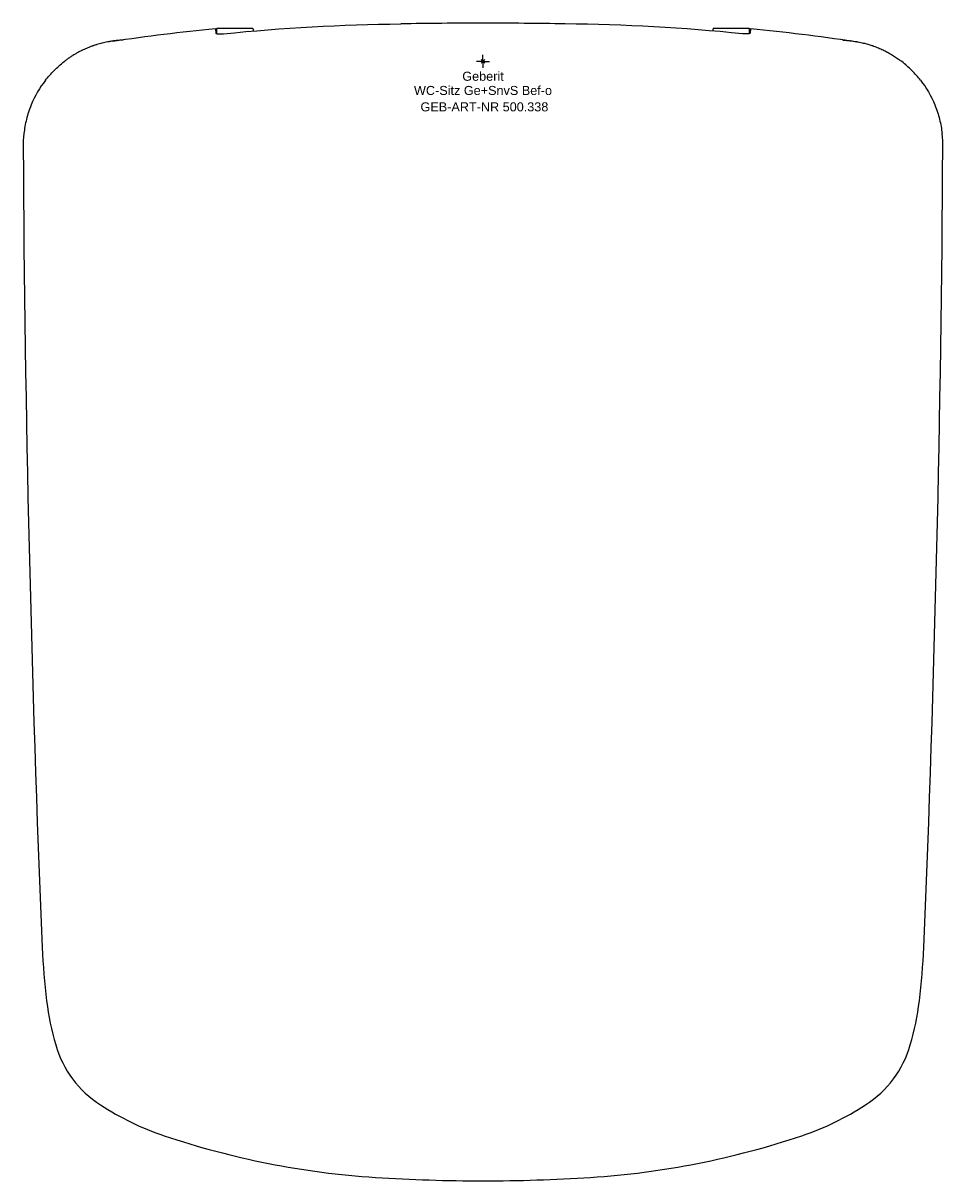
# Model space of a CAD drawing. Header units: millimetres. Extents: x -178 to 178, y -433 to 15.
import ezdxf
from ezdxf.enums import TextEntityAlignment as Align

# ---------------------------------------------------------------- set-up
doc = ezdxf.new("R2010")
doc.units = ezdxf.units.MM
doc.layers.get('0').update_dxf_attribs({"linetype": 'CONTINUOUS'})
for name, color, linetype, lineweight in [('Arbeitspunkt(DIN)', 7, 'CONTINUOUS', 25), ('GEB-ART-NR', 1, 'CONTINUOUS', 18), ('GEB-BEZUG', 2, 'CONTINUOUS', 25), ('GEB-TEXT', 5, 'CONTINUOUS', 18)]:
    doc.layers.add(name, color=color, linetype=linetype, lineweight=lineweight)
doc.layers.add('GEB-KONTUR-A', color=5, linetype='CONTINUOUS')
doc.styles.get("Standard").update_dxf_attribs({"font": 'arial.ttf'})

# ---------------------------------------------------------------- blocks, each defined once
blk = doc.blocks.new('Einfügepunkt')
at = {"layer": 'GEB-BEZUG'}
for p, q in [((-0.71, -0.71), (0.71, 0.71)), ((-0.71, 0.71), (0.71, -0.71))]:
    blk.add_line(p, q, dxfattribs=at)

msp = doc.modelspace()

# ---------------------------------------------------------------- linework, layer by layer
at = {"layer": 'Arbeitspunkt(DIN)', "ltscale": 25}
for q in [(-2.5, 0), (0, 2.5), (0, -2.5), (2.5, 0)]:
    msp.add_line((0, 0), q, dxfattribs=at)
at = {"layer": 'GEB-KONTUR-A', "ltscale": 25}
for p, q in [((-103.46, 12.53), (-103.31, 10.91)), ((-89, 12.75), (-103, 12.75)), ((103, 12.75), (89, 12.75)), ((103.46, 12.53), (103.31, 10.91))]:
    msp.add_line(p, q, dxfattribs=at)
for centre, radius, start, end in [((8472.01, 17.43), 8650, 180.335904, 182.386109), ((-8472.01, 17.43), 8650, 357.613891, 359.664096), ((84.29, -332.08), 255, 182.3858, 187.0545), ((-84.29, -332.08), 255, 352.9455, 357.6142), ((-61.6, -350.14), 108, 187.0545, 196.2951), ((61.6, -350.14), 108, 343.7049, 352.9455), ((-125.43, -368.79), 41.5, 196.2951, 237.0664), ((125.43, -368.79), 41.5, 302.9336, 343.7049), ((-88.18, -311.3), 110, 237.0664, 251.3582), ((88.18, -311.3), 110, 288.6418, 302.9336), ((-21.06, -112.32), 320, 251.3582, 266.3213), ((21.06, -112.32), 320, 273.6787, 288.6418), ((0.12, 217), 650, 266.32131, 269.98982), ((-0.12, 217), 650, 270.01018, 273.67869)]:
    msp.add_arc(centre, radius, start, end, dxfattribs=at)
for centre, major_axis, ratio, start_param, end_param in [((-0.42, -1636.29), (1671.54, -0.43), 0.987755, 1.570797, 1.589818), ((0.42, -1636.29), (-1671.54, -0.43), 0.987755, 4.693368, 4.712388), ((-103, 0), (0, -12.75), 0.017455, 3.88289, 3.882913), ((-103, 0), (0, -12.75), 0.017455, 3.141593, 3.710457), ((-88.1, -7.53), (-0.99, 20.28), 0.07334, 6.202473, 6.228396), ((-89, 0), (0, -12.75), 0.017455, 3.07039, 3.141593), ((-88.97, 12.66), (0.0131, -0.0703), 0.115367, 2.038119, 2.533181), ((-89, 0), (0, -12.75), 0.017455, 3.049135, 3.054108), ((89, 0), (0, 12.75), 0.017455, 0, 0.081156), ((103, 0), (0, 12.75), 0.017455, 5.714321, 6.283185), ((-132.85, -33.44), (12.35, -44.06), 0.982028, 4.32337, 4.440368), ((132.85, -33.44), (-12.35, -44.06), 0.982028, 1.842817, 1.959815)]:
    msp.add_ellipse(centre, major_axis=major_axis, ratio=ratio, start_param=start_param, end_param=end_param, dxfattribs=at)
for points in [[(-100.34, 10.67), (-77.55, 13.01), (-54.7, 14.29), (-31.79, 14.49)], [(100.34, 10.67), (77.55, 13.01), (54.7, 14.29), (31.79, 14.49)], [(-143.18, 7.84), (-130.01, 9.8), (-116.77, 11.44), (-103.5, 12.74)], [(-88.98, 12.71), (-88.99, 12.71), (-89, 12.71), (-89.01, 12.72)], [(89.01, 12.71), (89.05, 12.72), (89.09, 12.73), (89.14, 12.73)], [(103.5, 12.74), (116.78, 11.44), (130.02, 9.8), (143.2, 7.84)]]:
    msp.add_open_spline(points, degree=3, dxfattribs=at)
for points, knots in [([(-103.46, 12.53), (-103.47, 12.6), (-103.47, 12.66), (-103.49, 12.73), (-103.49, 12.74), (-103.5, 12.74)], [-0.2405097, -0.2405097, -0.2405097, -0.2405097, -0.1203828, -0.1203828, -0.0028923, -0.0028923, -0.0028923, -0.0028923]), ([(-103.31, 10.91), (-103.31, 10.91), (-103.31, 10.91), (-103.31, 10.91), (-103.3, 10.84), (-103.22, 10.77), (-102.89, 10.67), (-102.66, 10.63), (-102.11, 10.59), (-101.77, 10.58), (-101.05, 10.61), (-100.68, 10.63), (-100.34, 10.67)], [1.8280427, 1.8280427, 1.8280427, 1.8280427, 1.8288933, 1.8288933, 1.8288933, 1.9431608, 1.9431608, 2.0574283, 2.0574283, 2.1703291, 2.1703291, 2.2745749, 2.2745749, 2.2745749, 2.2745749]), ([(-89.01, 12.72), (-89.02, 12.71), (-89.04, 12.71), (-89.05, 12.72), (-89.07, 12.72), (-89.08, 12.72), (-89.1, 12.73), (-89.11, 12.73), (-89.12, 12.73), (-89.14, 12.73)], [0.0009415, 0.0009415, 0.0009415, 0.0009415, 0.3714225, 0.3714225, 0.3714225, 0.7313903, 0.7313903, 0.7313903, 0.9999778, 0.9999778, 0.9999778, 0.9999778]), ([(-88.97, 12.69), (-88.97, 12.64), (-88.96, 12.61), (-88.95, 12.48), (-88.94, 12.35), (-88.92, 12.07), (-88.91, 11.92), (-88.9, 11.76)], [-2.6211426, -2.6211426, -2.6211426, -2.6211426, -2.5286067, -2.5286067, -2.3150014, -2.3150014, -2.1450518, -2.1450518, -2.1450518, -2.1450518]), ([(88.97, 12.67), (88.97, 12.65), (88.97, 12.64), (88.96, 12.58), (88.96, 12.55), (88.93, 12.33), (88.92, 12.08), (88.9, 11.76)], [0, 0, 0, 0, 0.0463529, 0.0463529, 0.1218009, 0.1218009, 0.4098651, 0.4098651, 0.4098651, 0.4098651]), ([(88.98, 12.71), (88.98, 12.7), (88.98, 12.7), (88.97, 12.68), (88.97, 12.68), (88.97, 12.67)], [0.00060035, 0.00060035, 0.00060035, 0.00060035, 0.02262408, 0.02262408, 0.04457519, 0.04457519, 0.04457519, 0.04457519]), ([(88.98, 12.71), (88.99, 12.71), (89, 12.71), (89.01, 12.71), (89.01, 12.71), (89.01, 12.71), (89.01, 12.71), (89.01, 12.71), (89.01, 12.71), (89.01, 12.71)], [0.0032406, 0.0032406, 0.0032406, 0.0032406, 0.9591757, 0.9591757, 0.9591757, 0.9829581, 0.9829581, 0.9829581, 1, 1, 1, 1]), ([(103.31, 10.91), (103.31, 10.91), (103.31, 10.91), (103.31, 10.91), (103.3, 10.84), (103.22, 10.77), (102.9, 10.67), (102.66, 10.63), (102.11, 10.59), (101.77, 10.58), (101.05, 10.61), (100.68, 10.63), (100.34, 10.67)], [-0.0008506, -0.0008506, -0.0008506, -0.0008506, 0, 0, 0, 0.1142675, 0.1142675, 0.2285349, 0.2285349, 0.3414357, 0.3414357, 0.4456815, 0.4456815, 0.4456815, 0.4456815]), ([(103.46, 12.53), (103.47, 12.6), (103.47, 12.66), (103.49, 12.73), (103.49, 12.74), (103.5, 12.74)], [-0.2405183, -0.2405183, -0.2405183, -0.2405183, -0.1203828, -0.1203828, -0.0028923, -0.0028923, -0.0028923, -0.0028923]), ([(-139.14, 8.25), (-139.59, 8.22), (-140.04, 8.19), (-140.49, 8.15), (-140.94, 8.12), (-141.39, 8.07), (-141.84, 8.02), (-141.94, 8.01), (-142.05, 7.99), (-142.16, 7.98), (-142.66, 7.92), (-143.16, 7.85), (-143.66, 7.77), (-143.91, 7.73), (-144.16, 7.69), (-144.41, 7.65), (-144.48, 7.63), (-144.54, 7.62), (-144.61, 7.61), (-144.68, 7.6), (-144.74, 7.59), (-144.81, 7.57), (-144.87, 7.56), (-144.94, 7.55), (-145.01, 7.54), (-145.05, 7.53), (-145.1, 7.52), (-145.15, 7.51), (-145.54, 7.43), (-145.92, 7.36), (-146.28, 7.27), (-146.66, 7.19), (-147.02, 7.1), (-147.38, 7.02), (-147.71, 6.93), (-148.03, 6.85), (-148.34, 6.77), (-148.68, 6.67), (-149.01, 6.58), (-149.34, 6.48), (-149.47, 6.44), (-149.61, 6.39), (-149.74, 6.35), (-149.97, 6.28), (-150.18, 6.21), (-150.4, 6.14), (-150.5, 6.11), (-150.61, 6.07), (-150.71, 6.04), (-150.75, 6.02), (-150.79, 6.01), (-150.82, 6), (-150.85, 5.99), (-150.88, 5.98), (-150.92, 5.96), (-150.95, 5.95), (-150.98, 5.94), (-151.02, 5.93), (-151.43, 5.79), (-151.83, 5.64), (-152.22, 5.49), (-152.61, 5.34), (-153, 5.18), (-153.37, 5.02), (-153.6, 4.93), (-153.81, 4.83), (-154.03, 4.74), (-154.4, 4.57), (-154.76, 4.4), (-155.12, 4.23), (-155.21, 4.19), (-155.3, 4.14), (-155.39, 4.1), (-155.61, 3.99), (-155.83, 3.88), (-156.04, 3.77), (-156.1, 3.74), (-156.15, 3.71), (-156.21, 3.68), (-156.26, 3.66), (-156.32, 3.63), (-156.37, 3.6), (-156.42, 3.57), (-156.48, 3.54), (-156.53, 3.51), (-156.58, 3.49), (-156.62, 3.47), (-156.67, 3.44), (-157.04, 3.24), (-157.41, 3.03), (-157.77, 2.82), (-158.14, 2.61), (-158.49, 2.39), (-158.83, 2.17), (-159.04, 2.04), (-159.24, 1.91), (-159.43, 1.79), (-159.55, 1.71), (-159.67, 1.63), (-159.79, 1.55), (-159.91, 1.47), (-160.03, 1.38), (-160.14, 1.3), (-160.26, 1.22), (-160.38, 1.14), (-160.5, 1.05), (-160.57, 1), (-160.64, 0.95), (-160.72, 0.9), (-161.08, 0.63), (-161.43, 0.37), (-161.77, 0.1), (-161.84, 0.04), (-161.92, -0.02), (-162, -0.08)], [0, 0, 0, 0, 0.0563145, 0.0563145, 0.0563145, 0.1118464, 0.1118464, 0.1118464, 0.125, 0.125, 0.125, 0.1875, 0.1875, 0.1875, 0.21875, 0.21875, 0.21875, 0.2275643, 0.2275643, 0.2275643, 0.23637, 0.23637, 0.23637, 0.2447188, 0.2447188, 0.2447188, 0.25, 0.25, 0.25, 0.2923747, 0.2923747, 0.2923747, 0.3353474, 0.3353474, 0.3353474, 0.375, 0.375, 0.375, 0.4188245, 0.4188245, 0.4188245, 0.4375, 0.4375, 0.4375, 0.46875, 0.46875, 0.46875, 0.484375, 0.484375, 0.484375, 0.4901122, 0.4901122, 0.4901122, 0.4955129, 0.4955129, 0.4955129, 0.5, 0.5, 0.5, 0.5479211, 0.5479211, 0.5479211, 0.5964622, 0.5964622, 0.5964622, 0.625, 0.625, 0.625, 0.6744241, 0.6744241, 0.6744241, 0.6875, 0.6875, 0.6875, 0.71875, 0.71875, 0.71875, 0.7273395, 0.7273395, 0.7273395, 0.7359502, 0.7359502, 0.7359502, 0.7440631, 0.7440631, 0.7440631, 0.75, 0.75, 0.75, 0.797909, 0.797909, 0.797909, 0.8464754, 0.8464754, 0.8464754, 0.875, 0.875, 0.875, 0.8925377, 0.8925377, 0.8925377, 0.9100048, 0.9100048, 0.9100048, 0.9271536, 0.9271536, 0.9271536, 0.9375, 0.9375, 0.9375, 0.9882557, 0.9882557, 0.9882557, 1, 1, 1, 1]), ([(139.14, 8.25), (139.33, 8.24), (139.53, 8.23), (139.73, 8.21), (139.94, 8.2), (140.15, 8.18), (140.37, 8.16), (140.59, 8.15), (140.81, 8.13), (141.05, 8.1), (141.13, 8.1), (141.21, 8.09), (141.3, 8.08), (141.37, 8.07), (141.45, 8.06), (141.53, 8.05), (141.6, 8.05), (141.68, 8.04), (141.76, 8.03), (141.84, 8.02), (141.92, 8.01), (142, 8), (142.05, 7.99), (142.11, 7.99), (142.16, 7.98), (142.55, 7.93), (142.95, 7.88), (143.34, 7.82), (143.69, 7.77), (144.05, 7.71), (144.4, 7.65), (144.47, 7.63), (144.54, 7.62), (144.6, 7.61), (144.67, 7.6), (144.73, 7.59), (144.8, 7.57), (144.86, 7.56), (144.93, 7.55), (145, 7.54), (145.05, 7.53), (145.1, 7.52), (145.15, 7.51), (145.48, 7.44), (145.8, 7.38), (146.12, 7.31), (146.44, 7.24), (146.75, 7.17), (147.06, 7.1), (147.36, 7.02), (147.66, 6.95), (147.95, 6.87), (148.25, 6.79), (148.54, 6.71), (148.82, 6.63), (149.1, 6.55), (149.38, 6.47), (149.65, 6.38), (149.92, 6.3), (150.19, 6.21), (150.44, 6.13), (150.54, 6.1), (150.63, 6.06), (150.72, 6.03), (150.75, 6.02), (150.79, 6.01), (150.82, 6), (150.85, 5.99), (150.87, 5.98), (150.91, 5.97), (150.94, 5.96), (150.97, 5.95), (151.01, 5.93), (151.02, 5.93), (151.02, 5.93), (151.02, 5.93), (151.35, 5.81), (151.67, 5.7), (151.99, 5.58), (152.3, 5.46), (152.61, 5.34), (152.91, 5.21), (153.23, 5.08), (153.54, 4.95), (153.85, 4.82), (154.14, 4.69), (154.43, 4.56), (154.71, 4.43), (155, 4.29), (155.29, 4.15), (155.56, 4.02), (155.84, 3.88), (156.11, 3.74), (156.37, 3.6), (156.4, 3.58), (156.43, 3.57), (156.46, 3.55), (156.49, 3.54), (156.52, 3.52), (156.55, 3.5), (156.58, 3.49), (156.61, 3.47), (156.65, 3.45), (156.65, 3.45), (156.66, 3.44), (156.67, 3.44), (156.97, 3.28), (157.26, 3.12), (157.54, 2.95), (157.83, 2.79), (158.11, 2.62), (158.39, 2.45), (158.66, 2.28), (158.93, 2.11), (159.19, 1.94), (159.45, 1.77), (159.71, 1.6), (159.96, 1.43), (160.22, 1.25), (160.46, 1.08), (160.7, 0.91), (160.94, 0.73), (161.18, 0.56), (161.4, 0.38), (161.61, 0.23), (161.81, 0.07), (162, -0.08)], [0, 0, 0, 0, 0.0286181, 0.0286181, 0.0286181, 0.0567081, 0.0567081, 0.0567081, 0.0840295, 0.0840295, 0.0840295, 0.09375, 0.09375, 0.09375, 0.1020289, 0.1020289, 0.1020289, 0.1102139, 0.1102139, 0.1102139, 0.1187068, 0.1187068, 0.1187068, 0.125, 0.125, 0.125, 0.1743789, 0.1743789, 0.1743789, 0.21875, 0.21875, 0.21875, 0.2274389, 0.2274389, 0.2274389, 0.236108, 0.236108, 0.236108, 0.2442983, 0.2442983, 0.2442983, 0.25, 0.25, 0.25, 0.2855856, 0.2855856, 0.2855856, 0.3215195, 0.3215195, 0.3215195, 0.3578439, 0.3578439, 0.3578439, 0.3948446, 0.3948446, 0.3948446, 0.4322653, 0.4322653, 0.4322653, 0.4703718, 0.4703718, 0.4703718, 0.484375, 0.484375, 0.484375, 0.489729, 0.489729, 0.489729, 0.4948645, 0.4948645, 0.4948645, 0.4995699, 0.4995699, 0.4995699, 0.5, 0.5, 0.5, 0.5374619, 0.5374619, 0.5374619, 0.5752062, 0.5752062, 0.5752062, 0.6149984, 0.6149984, 0.6149984, 0.6536148, 0.6536148, 0.6536148, 0.6939949, 0.6939949, 0.6939949, 0.734375, 0.734375, 0.734375, 0.7394533, 0.7394533, 0.7394533, 0.7447267, 0.7447267, 0.7447267, 0.7492455, 0.7492455, 0.7492455, 0.75, 0.75, 0.75, 0.785572, 0.785572, 0.785572, 0.821291, 0.821291, 0.821291, 0.8571895, 0.8571895, 0.8571895, 0.8934531, 0.8934531, 0.8934531, 0.9299346, 0.9299346, 0.9299346, 0.9668493, 0.9668493, 0.9668493, 1, 1, 1, 1]), ([(-169.2, -7.3), (-168.15, -5.98), (-167.03, -4.72), (-164.62, -2.3), (-163.35, -1.16), (-162, -0.08)], [0.000001, 0.000001, 0.000001, 0.000001, 0.535181, 0.535181, 1.07036, 1.07036, 1.07036, 1.07036]), ([(169.2, -7.3), (168.15, -5.98), (167.03, -4.72), (164.62, -2.3), (163.35, -1.16), (162, -0.08)], [-1.071853, -1.071853, -1.071853, -1.071853, -0.535927, -0.535927, -0.000001, -0.000001, -0.000001, -0.000001]), ([(-169.2, -7.3), (-171.46, -10.16), (-173.34, -13.35), (-175.5, -18.64), (-176.11, -20.5), (-177.03, -24.22), (-177.36, -26.07), (-177.56, -27.95)], [0.000001, 0.000001, 0.000001, 0.000001, 1.159426, 1.159426, 1.753057, 1.753057, 2.318849, 2.318849, 2.318849, 2.318849]), ([(169.2, -7.3), (171.46, -10.16), (173.34, -13.35), (175.5, -18.64), (176.11, -20.5), (177.03, -24.22), (177.36, -26.07), (177.56, -27.95)], [-2.317432, -2.317432, -2.317432, -2.317432, -1.158716, -1.158716, -0.565448, -0.565448, -0.000001, -0.000001, -0.000001, -0.000001])]:
    msp.add_open_spline(points, degree=3, knots=knots, dxfattribs=at)

# ---------------------------------------------------------------- block references
at = {"ltscale": 25}
msp.add_blockref('Einfügepunkt', (0, 0), dxfattribs=at)

# ---------------------------------------------------------------- texts
at = {"layer": 'GEB-ART-NR'}
msp.add_text('GEB-ART-NR 500.338', height=3.5, dxfattribs=at).set_placement((0.55, -19.34), align=Align.CENTER)
at = {"layer": 'GEB-TEXT'}
for s, p in [('Geberit', (0, -7.5)), ('WC-Sitz Ge+SnvS Bef-o', (0, -13))]:
    msp.add_text(s, height=3.5, dxfattribs=at).set_placement(p, align=Align.CENTER)

doc.saveas('drawing.dxf')
